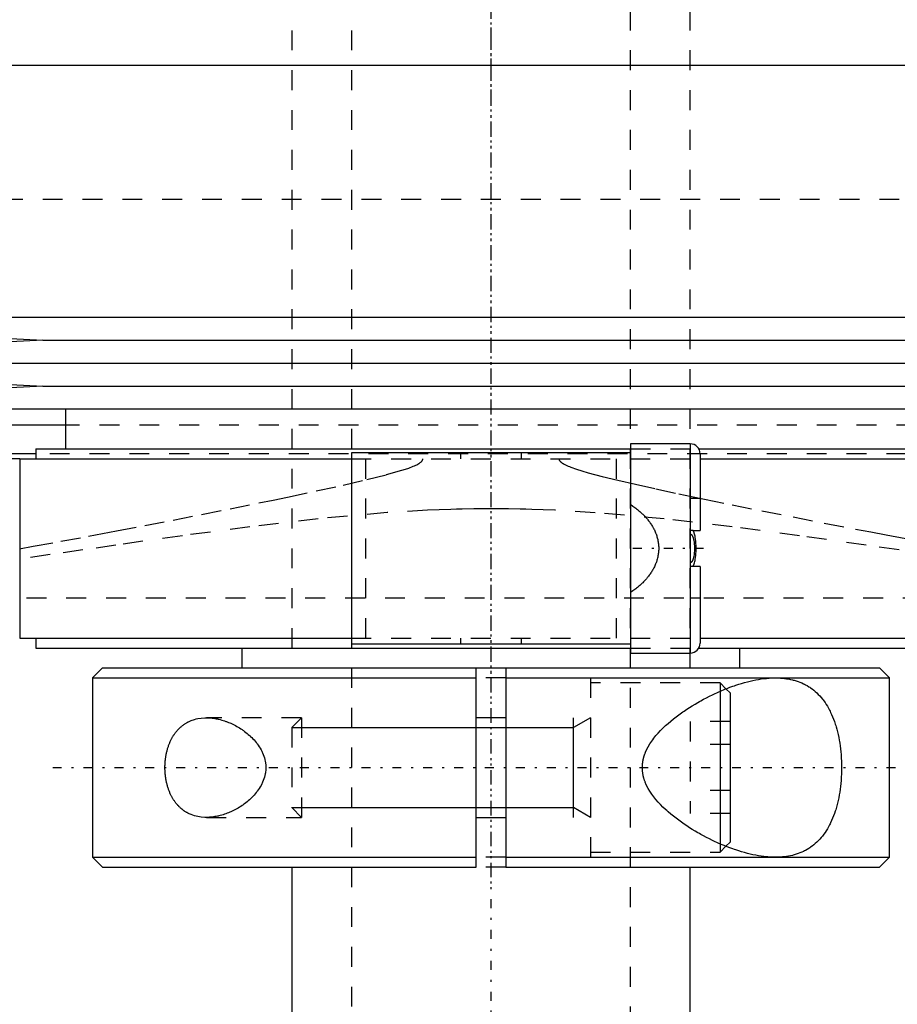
# Model space of a CAD drawing. Extents: x -90 to 90, y -137 to 442.
# Tile 3 of 10: x -24 to 20, y -87 to -38. Entities that reach past the tile are written whole.
import ezdxf

# ---------------------------------------------------------------- set-up
doc = ezdxf.new("R2010")
doc.units = 0
doc.linetypes.add('CENTER', pattern=[1.5, 0.45, -0.5, 0.05, -0.5])
doc.linetypes.add('DASHED', pattern=[2, 1, -1])
for name, color, linetype in [('AM_0', 7, 'CONTINUOUS'), ('AM_10', 7, 'CONTINUOUS'), ('AM_3', 7, 'DASHED'), ('AM_7', 7, 'CENTER')]:
    doc.layers.add(name, color=color, linetype=linetype)

msp = doc.modelspace()

# ---------------------------------------------------------------- linework, layer by layer
at = {"layer": 'AM_0', "color": 7, "linetype": 'CONTINUOUS'}
for p, q in [((-45, -40.25), (0, -40.25)), ((-45, -40.25), (45, -40.25)), ((-45, -52.9), (-22.5, -54.05)), ((-45, -52.9), (45, -52.9)), ((-22.5, -54.05), (-45, -55.2)), ((-22.5, -54.05), (22.5, -54.05)), ((-45, -55.2), (-22.5, -56.35)), ((-45, -55.2), (45, -55.2)), ((-22.5, -56.35), (-45, -57.5)), ((-22.5, -56.35), (22.5, -56.35)), ((-45, -57.5), (45, -57.5)), ((-21.35, -57.5), (-21.35, -59.5)), ((-21.35, -58.307), (-51.173, -58.307)), ((10, -59.25), (7, -59.25)), ((7, -59.25), (7, -69.75)), ((10, -59.25), (10, -69.75)), ((-22.85, -59.746), (-48.569, -59.746)), ((-22.85, -59.5), (-22.85, -60)), ((-22.85, -59.5), (7.005, -59.5)), ((-7, -59.7), (-7, -69.3)), ((7, -59.7), (-7, -59.7)), ((10.44, -59.5), (22.85, -59.5)), ((10.5, -59.75), (10.5, -63.6)), ((-23.65, -60), (-48.192, -60)), ((-23.65, -60), (-23.65, -69)), ((-23.65, -60), (-7.008, -60)), ((10.504, -60), (23.65, -60)), ((10.147, -63.6), (10.5, -63.6)), ((10.5, -65.4), (10.147, -65.4)), ((10.5, -65.4), (10.5, -69.25)), ((-23.65, -69), (-7.008, -69)), ((-22.85, -69), (-22.85, -69.5)), ((10.504, -69), (23.65, -69)), ((-22.85, -69.5), (7.005, -69.5)), ((-12.5, -69.5), (-12.5, -70.5)), ((7, -69.3), (-7, -69.3)), ((10.44, -69.5), (22.85, -69.5)), ((12.5, -70.5), (12.5, -69.5)), ((7, -69.75), (10, -69.75)), ((-19.5, -70.5), (-20, -71)), ((-19.5, -70.5), (-0.75, -70.5)), ((-0.75, -70.5), (0.75, -70.5)), ((-0.75, -80.5), (-0.75, -70.5)), ((0.75, -70.5), (19.5, -70.5)), ((0.75, -70.5), (0.75, -80.5)), ((20, -71), (19.5, -70.5)), ((-20, -71), (-20, -80)), ((-20, -71), (-0.75, -71)), ((0.75, -71), (20, -71)), ((20, -80), (20, -71)), ((12, -71.75), (11.797, -71.547)), ((11.5, -71.67), (11.5, -79.33)), ((12, -71.75), (12, -79.25)), ((0.75, -73), (-0.75, -73)), ((-0.75, -78), (0.75, -78)), ((11.797, -79.453), (12, -79.25)), ((-20, -80), (-19.5, -80.5)), ((-20, -80), (-0.75, -80)), ((0.75, -80), (20, -80)), ((19.5, -80.5), (20, -80)), ((-19.5, -80.5), (-0.75, -80.5)), ((-10, -80.5), (-10, -110.5)), ((0.75, -80.5), (19.5, -80.5)), ((10, -110.5), (10, -80.5))]:
    msp.add_line(p, q, dxfattribs=at)
for points in [[(10.147, -65.4, 0), (10.151, -65.392, 0), (10.159, -65.377, 0), (10.166, -65.361, 0), (10.17, -65.353, 0), (10.174, -65.345, 0), (10.18, -65.329, 0), (10.187, -65.313, 0), (10.193, -65.298, 0), (10.198, -65.283, 0), (10.203, -65.267, 0), (10.206, -65.26, 0), (10.208, -65.252, 0), (10.213, -65.236, 0), (10.218, -65.22, 0), (10.233, -65.164, 0), (10.244, -65.115, 0), (10.254, -65.064, 0), (10.27, -64.961, 0), (10.283, -64.857, 0), (10.292, -64.752, 0), (10.297, -64.649, 0), (10.3, -64.549, 0), (10.3, -64.5, 0), (10.3, -64.451, 0), (10.297, -64.351, 0), (10.292, -64.248, 0), (10.283, -64.143, 0), (10.27, -64.039, 0), (10.254, -63.936, 0), (10.244, -63.885, 0), (10.233, -63.836, 0), (10.218, -63.78, 0), (10.213, -63.764, 0), (10.208, -63.748, 0), (10.206, -63.74, 0), (10.203, -63.733, 0), (10.198, -63.717, 0), (10.193, -63.702, 0), (10.187, -63.687, 0), (10.18, -63.671, 0), (10.174, -63.655, 0), (10.17, -63.647, 0), (10.166, -63.639, 0), (10.159, -63.623, 0), (10.151, -63.608, 0), (10.147, -63.6, 0)], [(14.283, -80, 0), (14.22, -80, 0), (14.093, -79.996, 0), (13.964, -79.989, 0), (13.899, -79.984, 0), (13.834, -79.978, 0), (13.701, -79.964, 0), (13.566, -79.946, 0), (13.43, -79.925, 0), (13.292, -79.9, 0), (13.153, -79.872, 0), (13.082, -79.856, 0), (13.012, -79.84, 0), (12.87, -79.805, 0), (12.727, -79.767, 0), (12.583, -79.726, 0), (12.438, -79.682, 0), (12.292, -79.634, 0), (12.219, -79.61, 0), (12.146, -79.584, 0), (11.999, -79.531, 0), (11.851, -79.474, 0), (11.778, -79.445, 0), (11.704, -79.416, 0), (11.556, -79.354, 0), (11.409, -79.29, 0), (11.335, -79.256, 0), (11.261, -79.223, 0), (11.114, -79.153, 0), (10.968, -79.082, 0), (10.822, -79.007, 0), (10.677, -78.931, 0), (10.533, -78.853, 0), (10.461, -78.812, 0), (10.39, -78.772, 0), (10.248, -78.689, 0), (10.108, -78.604, 0), (9.969, -78.518, 0), (9.832, -78.429, 0), (9.697, -78.338, 0), (9.63, -78.292, 0), (9.563, -78.245, 0), (9.428, -78.148, 0), (9.293, -78.047, 0), (9.158, -77.942, 0), (9.025, -77.833, 0), (8.893, -77.72, 0), (8.828, -77.662, 0), (8.763, -77.604, 0), (8.636, -77.484, 0), (8.513, -77.36, 0), (8.395, -77.233, 0), (8.281, -77.102, 0), (8.173, -76.968, 0), (8.122, -76.9, 0), (8.072, -76.831, 0), (7.978, -76.69, 0), (7.892, -76.545, 0), (7.816, -76.397, 0), (7.775, -76.309, 0), (7.764, -76.283, 0), (7.754, -76.258, 0), (7.749, -76.245, 0), (7.744, -76.232, 0), (7.734, -76.206, 0), (7.724, -76.18, 0), (7.715, -76.154, 0), (7.706, -76.128, 0), (7.697, -76.101, 0), (7.693, -76.088, 0), (7.688, -76.075, 0), (7.68, -76.048, 0), (7.673, -76.021, 0), (7.669, -76.008, 0), (7.665, -75.994, 0), (7.658, -75.967, 0), (7.652, -75.94, 0), (7.649, -75.927, 0), (7.645, -75.913, 0), (7.64, -75.886, 0), (7.634, -75.858, 0), (7.629, -75.83, 0), (7.624, -75.802, 0), (7.62, -75.774, 0), (7.618, -75.76, 0), (7.616, -75.746, 0), (7.612, -75.718, 0), (7.609, -75.689, 0), (7.606, -75.661, 0), (7.604, -75.632, 0), (7.602, -75.603, 0), (7.601, -75.588, 0), (7.601, -75.574, 0), (7.6, -75.544, 0), (7.599, -75.515, 0), (7.599, -75.5, 0), (7.599, -75.485, 0), (7.6, -75.456, 0), (7.601, -75.426, 0), (7.601, -75.412, 0), (7.602, -75.397, 0), (7.604, -75.368, 0), (7.606, -75.339, 0), (7.609, -75.311, 0), (7.612, -75.282, 0), (7.616, -75.254, 0), (7.618, -75.24, 0), (7.62, -75.226, 0), (7.624, -75.198, 0), (7.629, -75.17, 0), (7.634, -75.142, 0), (7.64, -75.114, 0), (7.645, -75.087, 0), (7.649, -75.073, 0), (7.652, -75.06, 0), (7.658, -75.033, 0), (7.665, -75.006, 0), (7.669, -74.992, 0), (7.673, -74.979, 0), (7.68, -74.952, 0), (7.688, -74.925, 0), (7.693, -74.912, 0), (7.697, -74.899, 0), (7.706, -74.872, 0), (7.715, -74.846, 0), (7.724, -74.82, 0), (7.734, -74.794, 0), (7.744, -74.768, 0), (7.749, -74.755, 0), (7.754, -74.742, 0), (7.764, -74.717, 0), (7.775, -74.691, 0), (7.816, -74.603, 0), (7.892, -74.455, 0), (7.978, -74.31, 0), (8.072, -74.169, 0), (8.122, -74.1, 0), (8.173, -74.032, 0), (8.281, -73.898, 0), (8.395, -73.767, 0), (8.513, -73.64, 0), (8.636, -73.516, 0), (8.763, -73.396, 0), (8.828, -73.338, 0), (8.893, -73.28, 0), (9.025, -73.167, 0), (9.158, -73.058, 0), (9.293, -72.953, 0), (9.428, -72.852, 0), (9.563, -72.755, 0), (9.63, -72.708, 0), (9.697, -72.662, 0), (9.832, -72.571, 0), (9.969, -72.482, 0), (10.108, -72.396, 0), (10.248, -72.311, 0), (10.39, -72.228, 0), (10.461, -72.188, 0), (10.533, -72.147, 0), (10.677, -72.069, 0), (10.822, -71.993, 0), (10.968, -71.918, 0), (11.114, -71.847, 0), (11.261, -71.777, 0), (11.335, -71.744, 0), (11.409, -71.71, 0), (11.556, -71.646, 0), (11.704, -71.584, 0), (11.778, -71.555, 0), (11.851, -71.526, 0), (11.999, -71.469, 0), (12.146, -71.416, 0), (12.219, -71.39, 0), (12.292, -71.366, 0), (12.438, -71.318, 0), (12.583, -71.274, 0), (12.727, -71.233, 0), (12.87, -71.195, 0), (13.012, -71.16, 0), (13.082, -71.144, 0), (13.153, -71.128, 0), (13.292, -71.1, 0), (13.43, -71.075, 0), (13.566, -71.054, 0), (13.701, -71.036, 0), (13.834, -71.022, 0), (13.899, -71.016, 0), (13.964, -71.011, 0), (14.093, -71.004, 0), (14.22, -71, 0), (14.283, -71, 0)], [(14.283, -71, 0), (14.333, -71, 0), (14.433, -71.003, 0), (14.533, -71.008, 0), (14.583, -71.011, 0), (14.634, -71.015, 0), (14.734, -71.025, 0), (14.833, -71.038, 0), (14.933, -71.054, 0), (15.031, -71.073, 0), (15.129, -71.095, 0), (15.178, -71.107, 0), (15.226, -71.12, 0), (15.322, -71.148, 0), (15.417, -71.18, 0), (15.511, -71.215, 0), (15.603, -71.253, 0), (15.694, -71.295, 0), (15.739, -71.317, 0), (15.783, -71.34, 0), (15.871, -71.389, 0), (15.957, -71.441, 0), (15.999, -71.468, 0), (16.041, -71.497, 0), (16.123, -71.556, 0), (16.204, -71.618, 0), (16.243, -71.651, 0), (16.282, -71.684, 0), (16.358, -71.754, 0), (16.432, -71.826, 0), (16.504, -71.903, 0), (16.574, -71.982, 0), (16.641, -72.064, 0), (16.674, -72.107, 0), (16.706, -72.15, 0), (16.769, -72.239, 0), (16.83, -72.33, 0), (16.888, -72.425, 0), (16.944, -72.522, 0), (16.998, -72.624, 0), (17.024, -72.676, 0), (17.051, -72.73, 0), (17.101, -72.84, 0), (17.15, -72.954, 0), (17.197, -73.072, 0), (17.241, -73.194, 0), (17.283, -73.319, 0), (17.304, -73.383, 0), (17.323, -73.447, 0), (17.36, -73.578, 0), (17.395, -73.712, 0), (17.427, -73.848, 0), (17.456, -73.987, 0), (17.482, -74.127, 0), (17.494, -74.198, 0), (17.506, -74.269, 0), (17.527, -74.413, 0), (17.545, -74.557, 0), (17.561, -74.703, 0), (17.574, -74.848, 0), (17.584, -74.994, 0), (17.588, -75.067, 0), (17.592, -75.14, 0), (17.597, -75.285, 0), (17.599, -75.428, 0), (17.6, -75.5, 0), (17.599, -75.572, 0), (17.597, -75.715, 0), (17.592, -75.86, 0), (17.588, -75.933, 0), (17.584, -76.006, 0), (17.574, -76.152, 0), (17.561, -76.297, 0), (17.545, -76.443, 0), (17.527, -76.587, 0), (17.506, -76.731, 0), (17.494, -76.802, 0), (17.482, -76.873, 0), (17.456, -77.013, 0), (17.427, -77.152, 0), (17.395, -77.288, 0), (17.36, -77.422, 0), (17.323, -77.553, 0), (17.304, -77.617, 0), (17.283, -77.681, 0), (17.241, -77.806, 0), (17.197, -77.928, 0), (17.15, -78.046, 0), (17.101, -78.16, 0), (17.051, -78.27, 0), (17.024, -78.324, 0), (16.998, -78.376, 0), (16.944, -78.478, 0), (16.888, -78.575, 0), (16.83, -78.67, 0), (16.769, -78.761, 0), (16.706, -78.85, 0), (16.674, -78.893, 0), (16.641, -78.936, 0), (16.574, -79.018, 0), (16.504, -79.097, 0), (16.432, -79.174, 0), (16.358, -79.246, 0), (16.282, -79.316, 0), (16.243, -79.349, 0), (16.204, -79.382, 0), (16.123, -79.444, 0), (16.041, -79.503, 0), (15.999, -79.532, 0), (15.957, -79.559, 0), (15.871, -79.611, 0), (15.783, -79.66, 0), (15.739, -79.683, 0), (15.694, -79.705, 0), (15.603, -79.747, 0), (15.511, -79.785, 0), (15.417, -79.82, 0), (15.322, -79.852, 0), (15.226, -79.88, 0), (15.178, -79.893, 0), (15.129, -79.905, 0), (15.031, -79.927, 0), (14.933, -79.946, 0), (14.833, -79.962, 0), (14.734, -79.975, 0), (14.634, -79.985, 0), (14.583, -79.989, 0), (14.533, -79.992, 0), (14.433, -79.997, 0), (14.333, -80, 0), (14.283, -80, 0)], [(-16.363, -75.5, 0), (-16.363, -75.48, 0), (-16.363, -75.439, 0), (-16.362, -75.398, 0), (-16.361, -75.378, 0), (-16.36, -75.357, 0), (-16.358, -75.316, 0), (-16.356, -75.275, 0), (-16.353, -75.234, 0), (-16.35, -75.192, 0), (-16.346, -75.151, 0), (-16.344, -75.131, 0), (-16.342, -75.11, 0), (-16.337, -75.069, 0), (-16.331, -75.028, 0), (-16.326, -74.987, 0), (-16.319, -74.946, 0), (-16.312, -74.905, 0), (-16.309, -74.885, 0), (-16.305, -74.865, 0), (-16.297, -74.824, 0), (-16.289, -74.784, 0), (-16.285, -74.764, 0), (-16.28, -74.744, 0), (-16.271, -74.705, 0), (-16.261, -74.665, 0), (-16.256, -74.646, 0), (-16.251, -74.626, 0), (-16.241, -74.588, 0), (-16.229, -74.549, 0), (-16.218, -74.511, 0), (-16.206, -74.474, 0), (-16.194, -74.437, 0), (-16.187, -74.418, 0), (-16.181, -74.4, 0), (-16.168, -74.363, 0), (-16.154, -74.327, 0), (-16.14, -74.292, 0), (-16.125, -74.257, 0), (-16.111, -74.222, 0), (-16.103, -74.205, 0), (-16.095, -74.188, 0), (-16.08, -74.155, 0), (-16.064, -74.122, 0), (-16.048, -74.089, 0), (-16.031, -74.057, 0), (-16.014, -74.026, 0), (-16.006, -74.011, 0), (-15.997, -73.995, 0), (-15.98, -73.965, 0), (-15.962, -73.936, 0), (-15.945, -73.907, 0), (-15.927, -73.878, 0), (-15.908, -73.851, 0), (-15.899, -73.837, 0), (-15.89, -73.824, 0), (-15.871, -73.797, 0), (-15.852, -73.771, 0), (-15.833, -73.745, 0), (-15.813, -73.72, 0), (-15.793, -73.695, 0), (-15.783, -73.682, 0), (-15.773, -73.67, 0), (-15.752, -73.646, 0), (-15.731, -73.622, 0), (-15.721, -73.61, 0), (-15.71, -73.599, 0), (-15.689, -73.576, 0), (-15.667, -73.553, 0), (-15.656, -73.542, 0), (-15.645, -73.531, 0), (-15.622, -73.509, 0), (-15.6, -73.488, 0), (-15.577, -73.467, 0), (-15.553, -73.447, 0), (-15.53, -73.427, 0), (-15.518, -73.417, 0), (-15.506, -73.408, 0), (-15.482, -73.389, 0), (-15.458, -73.37, 0), (-15.433, -73.352, 0), (-15.408, -73.334, 0), (-15.383, -73.317, 0), (-15.37, -73.309, 0), (-15.358, -73.3, 0), (-15.332, -73.284, 0), (-15.307, -73.269, 0), (-15.281, -73.253, 0), (-15.254, -73.238, 0), (-15.228, -73.224, 0), (-15.215, -73.217, 0), (-15.202, -73.21, 0), (-15.175, -73.197, 0), (-15.148, -73.184, 0), (-15.053, -73.142, 0), (-14.885, -73.084, 0), (-14.8, -73.061, 0), (-14.714, -73.042, 0), (-14.541, -73.014, 0), (-14.368, -73.002, 0), (-14.283, -73, 0)], [(-14.283, -73, 0), (-14.251, -73, 0), (-14.188, -73.002, 0), (-14.123, -73.005, 0), (-14.091, -73.008, 0), (-14.058, -73.01, 0), (-13.992, -73.017, 0), (-13.925, -73.025, 0), (-13.858, -73.036, 0), (-13.79, -73.048, 0), (-13.722, -73.061, 0), (-13.688, -73.069, 0), (-13.653, -73.077, 0), (-13.585, -73.094, 0), (-13.515, -73.113, 0), (-13.446, -73.133, 0), (-13.377, -73.156, 0), (-13.307, -73.18, 0), (-13.272, -73.192, 0), (-13.237, -73.205, 0), (-13.168, -73.233, 0), (-13.099, -73.262, 0), (-13.064, -73.277, 0), (-13.029, -73.293, 0), (-12.96, -73.325, 0), (-12.892, -73.359, 0), (-12.858, -73.376, 0), (-12.824, -73.394, 0), (-12.756, -73.431, 0), (-12.689, -73.47, 0), (-12.623, -73.51, 0), (-12.557, -73.552, 0), (-12.492, -73.595, 0), (-12.46, -73.617, 0), (-12.428, -73.64, 0), (-12.364, -73.686, 0), (-12.302, -73.733, 0), (-12.241, -73.782, 0), (-12.181, -73.832, 0), (-12.122, -73.884, 0), (-12.093, -73.91, 0), (-12.064, -73.937, 0), (-12.006, -73.994, 0), (-11.949, -74.052, 0), (-11.892, -74.113, 0), (-11.837, -74.177, 0), (-11.782, -74.243, 0), (-11.756, -74.277, 0), (-11.73, -74.311, 0), (-11.679, -74.382, 0), (-11.63, -74.454, 0), (-11.584, -74.529, 0), (-11.541, -74.606, 0), (-11.5, -74.684, 0), (-11.481, -74.724, 0), (-11.462, -74.765, 0), (-11.428, -74.847, 0), (-11.398, -74.93, 0), (-11.372, -75.015, 0), (-11.349, -75.101, 0), (-11.331, -75.189, 0), (-11.324, -75.233, 0), (-11.317, -75.277, 0), (-11.308, -75.366, 0), (-11.303, -75.455, 0), (-11.303, -75.5, 0), (-11.303, -75.545, 0), (-11.308, -75.634, 0), (-11.317, -75.723, 0), (-11.324, -75.767, 0), (-11.331, -75.811, 0), (-11.349, -75.899, 0), (-11.372, -75.985, 0), (-11.398, -76.07, 0), (-11.428, -76.153, 0), (-11.462, -76.235, 0), (-11.481, -76.276, 0), (-11.5, -76.316, 0), (-11.541, -76.394, 0), (-11.584, -76.471, 0), (-11.63, -76.546, 0), (-11.679, -76.618, 0), (-11.73, -76.689, 0), (-11.756, -76.723, 0), (-11.782, -76.757, 0), (-11.837, -76.823, 0), (-11.892, -76.887, 0), (-11.949, -76.948, 0), (-12.006, -77.006, 0), (-12.064, -77.063, 0), (-12.093, -77.09, 0), (-12.122, -77.116, 0), (-12.181, -77.168, 0), (-12.241, -77.218, 0), (-12.302, -77.267, 0), (-12.364, -77.314, 0), (-12.428, -77.36, 0), (-12.46, -77.383, 0), (-12.492, -77.405, 0), (-12.557, -77.448, 0), (-12.623, -77.49, 0), (-12.689, -77.53, 0), (-12.756, -77.569, 0), (-12.824, -77.606, 0), (-12.858, -77.624, 0), (-12.892, -77.641, 0), (-12.96, -77.675, 0), (-13.029, -77.707, 0), (-13.064, -77.723, 0), (-13.099, -77.738, 0), (-13.168, -77.767, 0), (-13.237, -77.795, 0), (-13.272, -77.808, 0), (-13.307, -77.82, 0), (-13.377, -77.844, 0), (-13.446, -77.867, 0), (-13.515, -77.887, 0), (-13.585, -77.906, 0), (-13.653, -77.923, 0), (-13.688, -77.931, 0), (-13.722, -77.939, 0), (-13.79, -77.952, 0), (-13.858, -77.964, 0), (-13.925, -77.975, 0), (-13.992, -77.983, 0), (-14.058, -77.99, 0), (-14.091, -77.992, 0), (-14.123, -77.995, 0), (-14.188, -77.998, 0), (-14.251, -78, 0), (-14.283, -78, 0)], [(-14.283, -78, 0), (-14.368, -77.998, 0), (-14.541, -77.986, 0), (-14.714, -77.958, 0), (-14.8, -77.939, 0), (-14.885, -77.916, 0), (-15.053, -77.858, 0), (-15.148, -77.816, 0), (-15.175, -77.803, 0), (-15.202, -77.79, 0), (-15.215, -77.783, 0), (-15.228, -77.776, 0), (-15.254, -77.762, 0), (-15.281, -77.747, 0), (-15.307, -77.731, 0), (-15.332, -77.716, 0), (-15.358, -77.7, 0), (-15.37, -77.691, 0), (-15.383, -77.683, 0), (-15.408, -77.666, 0), (-15.433, -77.648, 0), (-15.458, -77.63, 0), (-15.482, -77.611, 0), (-15.506, -77.592, 0), (-15.518, -77.583, 0), (-15.53, -77.573, 0), (-15.553, -77.553, 0), (-15.577, -77.533, 0), (-15.6, -77.512, 0), (-15.622, -77.491, 0), (-15.645, -77.469, 0), (-15.656, -77.458, 0), (-15.667, -77.447, 0), (-15.689, -77.424, 0), (-15.71, -77.401, 0), (-15.721, -77.39, 0), (-15.731, -77.378, 0), (-15.752, -77.354, 0), (-15.773, -77.33, 0), (-15.783, -77.318, 0), (-15.793, -77.305, 0), (-15.813, -77.28, 0), (-15.833, -77.255, 0), (-15.852, -77.229, 0), (-15.871, -77.203, 0), (-15.89, -77.176, 0), (-15.899, -77.163, 0), (-15.908, -77.149, 0), (-15.927, -77.122, 0), (-15.945, -77.093, 0), (-15.962, -77.064, 0), (-15.98, -77.035, 0), (-15.997, -77.005, 0), (-16.006, -76.989, 0), (-16.014, -76.974, 0), (-16.031, -76.943, 0), (-16.048, -76.911, 0), (-16.064, -76.878, 0), (-16.08, -76.845, 0), (-16.095, -76.812, 0), (-16.103, -76.795, 0), (-16.111, -76.778, 0), (-16.125, -76.743, 0), (-16.14, -76.708, 0), (-16.154, -76.673, 0), (-16.168, -76.637, 0), (-16.181, -76.6, 0), (-16.187, -76.582, 0), (-16.194, -76.563, 0), (-16.206, -76.526, 0), (-16.218, -76.489, 0), (-16.229, -76.451, 0), (-16.241, -76.412, 0), (-16.251, -76.374, 0), (-16.256, -76.354, 0), (-16.261, -76.335, 0), (-16.271, -76.295, 0), (-16.28, -76.256, 0), (-16.285, -76.236, 0), (-16.289, -76.216, 0), (-16.297, -76.176, 0), (-16.305, -76.135, 0), (-16.309, -76.115, 0), (-16.312, -76.095, 0), (-16.319, -76.054, 0), (-16.326, -76.013, 0), (-16.331, -75.972, 0), (-16.337, -75.931, 0), (-16.342, -75.89, 0), (-16.344, -75.869, 0), (-16.346, -75.849, 0), (-16.35, -75.808, 0), (-16.353, -75.766, 0), (-16.356, -75.725, 0), (-16.358, -75.684, 0), (-16.36, -75.643, 0), (-16.361, -75.622, 0), (-16.362, -75.602, 0), (-16.363, -75.561, 0), (-16.363, -75.52, 0), (-16.363, -75.5, 0)]]:
    msp.add_polyline3d(points, dxfattribs=at)
for centre, start, end in [((10, -59.75), 0, 90), ((10, -69.25), 270, 0)]:
    msp.add_arc(centre, 0.5, start, end, dxfattribs=at)
at = {"layer": 'AM_10', "color": 7, "linetype": 'CONTINUOUS'}
for p, q in [((4.15, -78), (4.15, -73)), ((5, -73), (4.15, -73.49)), ((-10, -73.49), (4.15, -73.49)), ((-10, -77.51), (4.15, -77.51)), ((5, -78), (4.15, -77.51))]:
    msp.add_line(p, q, dxfattribs=at)
at = {"layer": 'AM_3', "color": 6, "linetype": 'DASHED'}
for p, q in [((-7, 415.5), (-7, -110.5)), ((7, -110.5), (7, 415.5)), ((-10, 403.5), (-10, -70.5)), ((10, -70.5), (10, 403.5)), ((-44.502, -46.968), (44.502, -46.968)), ((21.35, -58.307), (-21.35, -58.307)), ((22.85, -59.746), (-22.85, -59.746)), ((-1.511, -60), (-1.511, -59.7)), ((1.511, -59.7), (1.511, -60)), ((7.005, -59.5), (10.44, -59.5)), ((-7.008, -60), (10.504, -60)), ((-6.284, -69), (-6.284, -60)), ((6.284, -60), (6.284, -69)), ((10.5, -62), (10, -62)), ((10.147, -63.6), (10, -63.6)), ((10.147, -65.4), (10, -65.4)), ((23.682, -67), (-23.682, -67)), ((10.5, -67), (10, -67)), ((-7.008, -69), (10.504, -69)), ((-1.511, -69.3), (-1.511, -69)), ((1.511, -69), (1.511, -69.3)), ((7.005, -69.5), (10.44, -69.5)), ((0.75, -71), (-0.75, -71)), ((5, -71), (5, -80)), ((11.5, -71.25), (5, -71.25)), ((11.797, -71.547), (11.5, -71.25)), ((11.5, -71.25), (11.5, -71.67)), ((-9.51, -73), (-14.283, -73)), ((-9.51, -73), (-10, -73.49)), ((-9.51, -73), (-9.51, -78)), ((-10, -73.49), (-10, -77.51)), ((12, -73.191), (10, -73.191)), ((10, -73.191), (10, -77.809)), ((12, -74.345), (10, -74.345)), ((12, -76.655), (10, -76.655)), ((-10, -77.51), (-9.51, -78)), ((-14.283, -78), (-9.51, -78)), ((12, -77.809), (10, -77.809)), ((11.5, -79.33), (11.5, -79.75)), ((11.5, -79.75), (11.797, -79.453)), ((0.75, -80), (-0.75, -80)), ((5, -79.75), (11.5, -79.75)), ((0.75, -80.5), (-0.75, -80.5))]:
    msp.add_line(p, q, dxfattribs=at)
for points in [[(-23.662, -64.515, 0), (-22.974, -64.393, 0), (-21.591, -64.143, 0), (-20.197, -63.887, 0), (-19.496, -63.756, 0), (-18.793, -63.623, 0), (-17.379, -63.354, 0), (-15.958, -63.079, 0), (-14.529, -62.798, 0), (-13.093, -62.511, 0), (-11.654, -62.219, 0), (-10.933, -62.071, 0), (-10.212, -61.921, 0), (-8.771, -61.616, 0), (-7.419, -61.319, 0), (-6.236, -61.046, 0), (-5.239, -60.797, 0), (-4.466, -60.578, 0), (-4.173, -60.482, 0), (-4.13, -60.466, 0), (-4.048, -60.436, 0), (-3.971, -60.407, 0), (-3.935, -60.393, 0), (-3.901, -60.379, 0), (-3.836, -60.351, 0), (-3.776, -60.324, 0), (-3.722, -60.298, 0), (-3.672, -60.272, 0), (-3.628, -60.246, 0), (-3.607, -60.234, 0), (-3.587, -60.221, 0), (-3.551, -60.196, 0), (-3.52, -60.172, 0), (-3.503, -60.157, 0), (-3.499, -60.153, 0), (-3.494, -60.149, 0), (-3.492, -60.147, 0), (-3.49, -60.145, 0), (-3.486, -60.141, 0), (-3.482, -60.137, 0), (-3.478, -60.133, 0), (-3.474, -60.129, 0), (-3.471, -60.125, 0), (-3.469, -60.123, 0), (-3.467, -60.121, 0), (-3.464, -60.117, 0), (-3.46, -60.113, 0), (-3.457, -60.109, 0), (-3.454, -60.105, 0), (-3.451, -60.101, 0), (-3.449, -60.099, 0), (-3.448, -60.097, 0), (-3.445, -60.093, 0), (-3.442, -60.088, 0), (-3.441, -60.086, 0), (-3.44, -60.084, 0), (-3.437, -60.079, 0), (-3.435, -60.075, 0), (-3.433, -60.073, 0), (-3.432, -60.07, 0), (-3.43, -60.066, 0), (-3.428, -60.061, 0), (-3.426, -60.057, 0), (-3.424, -60.052, 0), (-3.422, -60.047, 0), (-3.421, -60.045, 0), (-3.421, -60.042, 0), (-3.419, -60.037, 0), (-3.418, -60.033, 0), (-3.417, -60.028, 0), (-3.416, -60.023, 0), (-3.415, -60.018, 0), (-3.415, -60.015, 0), (-3.415, -60.013, 0), (-3.414, -60.008, 0), (-3.414, -60.003, 0), (-3.414, -60, 0)], [(3.414, -60, 0), (3.414, -60.001, 0), (3.414, -60.002, 0), (3.414, -60.004, 0), (3.414, -60.005, 0), (3.414, -60.006, 0), (3.414, -60.007, 0), (3.414, -60.009, 0), (3.415, -60.011, 0), (3.415, -60.012, 0), (3.415, -60.014, 0), (3.415, -60.015, 0), (3.415, -60.016, 0), (3.415, -60.017, 0), (3.415, -60.019, 0), (3.416, -60.024, 0), (3.417, -60.029, 0), (3.418, -60.034, 0), (3.421, -60.043, 0), (3.424, -60.053, 0), (3.428, -60.062, 0), (3.432, -60.071, 0), (3.437, -60.08, 0), (3.44, -60.084, 0), (3.442, -60.088, 0), (3.448, -60.096, 0), (3.454, -60.104, 0), (3.46, -60.112, 0), (3.466, -60.12, 0), (3.473, -60.127, 0), (3.476, -60.131, 0), (3.479, -60.135, 0), (3.487, -60.142, 0), (3.494, -60.149, 0), (3.498, -60.153, 0), (3.501, -60.156, 0), (3.509, -60.163, 0), (3.517, -60.17, 0), (3.521, -60.173, 0), (3.525, -60.176, 0), (3.533, -60.182, 0), (3.541, -60.189, 0), (3.549, -60.195, 0), (3.557, -60.201, 0), (3.565, -60.206, 0), (3.569, -60.209, 0), (3.573, -60.212, 0), (3.582, -60.217, 0), (3.59, -60.223, 0), (3.621, -60.242, 0), (3.678, -60.275, 0), (3.739, -60.306, 0), (3.802, -60.336, 0), (3.835, -60.351, 0), (3.868, -60.365, 0), (3.936, -60.393, 0), (4.007, -60.421, 0), (4.29, -60.522, 0), (4.57, -60.61, 0), (4.882, -60.7, 0), (5.584, -60.886, 0), (6.371, -61.078, 0), (7.258, -61.283, 0), (8.283, -61.51, 0), (9.439, -61.758, 0), (10.062, -61.89, 0), (10.715, -62.026, 0), (12.103, -62.311, 0), (13.593, -62.612, 0), (15.162, -62.923, 0), (16.733, -63.229, 0), (18.293, -63.529, 0), (19.07, -63.676, 0), (19.843, -63.821, 0), (21.382, -64.105, 0)], [(20.484, -64.576, 0), (18.832, -64.338, 0), (15.492, -63.865, 0), (12.109, -63.414, 0), (8.688, -63.016, 0), (5.229, -62.707, 0), (3.204, -62.587, 0), (2.626, -62.563, 0), (2.048, -62.543, 0), (1.758, -62.535, 0), (1.469, -62.528, 0), (0.889, -62.518, 0), (0.309, -62.513, 0), (0.018, -62.513, 0), (-0.273, -62.513, 0), (-0.856, -62.518, 0), (-1.439, -62.528, 0), (-1.73, -62.535, 0), (-2.021, -62.543, 0), (-2.602, -62.562, 0), (-3.183, -62.586, 0), (-5.211, -62.706, 0), (-8.674, -63.014, 0), (-12.1, -63.413, 0), (-15.489, -63.864, 0), (-18.832, -64.338, 0), (-20.483, -64.576, 0), (-22.12, -64.813, 0), (-25.345, -65.273, 0)], [(7, -62.285, 0), (7.127, -62.372, 0), (7.271, -62.479, 0), (7.312, -62.511, 0), (7.352, -62.543, 0), (7.371, -62.559, 0), (7.391, -62.576, 0), (7.43, -62.608, 0), (7.468, -62.642, 0), (7.506, -62.676, 0), (7.543, -62.71, 0), (7.58, -62.744, 0), (7.598, -62.762, 0), (7.616, -62.779, 0), (7.652, -62.815, 0), (7.687, -62.85, 0), (7.704, -62.868, 0), (7.721, -62.887, 0), (7.755, -62.923, 0), (7.788, -62.96, 0), (7.804, -62.979, 0), (7.82, -62.998, 0), (7.852, -63.035, 0), (7.883, -63.073, 0), (7.913, -63.112, 0), (7.943, -63.151, 0), (7.971, -63.19, 0), (7.985, -63.21, 0), (7.999, -63.229, 0), (8.027, -63.269, 0), (8.053, -63.31, 0), (8.08, -63.353, 0), (8.106, -63.396, 0), (8.131, -63.439, 0), (8.144, -63.462, 0), (8.156, -63.484, 0), (8.18, -63.53, 0), (8.203, -63.576, 0), (8.225, -63.623, 0), (8.246, -63.671, 0), (8.266, -63.719, 0), (8.276, -63.744, 0), (8.285, -63.768, 0), (8.303, -63.818, 0), (8.32, -63.867, 0), (8.335, -63.918, 0), (8.35, -63.968, 0), (8.363, -64.019, 0), (8.369, -64.044, 0), (8.374, -64.07, 0), (8.385, -64.121, 0), (8.394, -64.172, 0), (8.402, -64.223, 0), (8.408, -64.274, 0), (8.413, -64.325, 0), (8.415, -64.35, 0), (8.417, -64.375, 0), (8.42, -64.426, 0), (8.421, -64.475, 0), (8.421, -64.5, 0), (8.421, -64.525, 0), (8.42, -64.574, 0), (8.417, -64.625, 0), (8.415, -64.65, 0), (8.413, -64.675, 0), (8.408, -64.726, 0), (8.402, -64.777, 0), (8.394, -64.828, 0), (8.385, -64.879, 0), (8.374, -64.93, 0), (8.369, -64.956, 0), (8.363, -64.981, 0), (8.35, -65.032, 0), (8.335, -65.082, 0), (8.32, -65.133, 0), (8.303, -65.182, 0), (8.285, -65.232, 0), (8.276, -65.256, 0), (8.266, -65.281, 0), (8.246, -65.329, 0), (8.225, -65.377, 0), (8.203, -65.424, 0), (8.18, -65.47, 0), (8.156, -65.516, 0), (8.144, -65.538, 0), (8.131, -65.561, 0), (8.106, -65.604, 0), (8.08, -65.647, 0), (8.053, -65.69, 0), (8.027, -65.731, 0), (7.999, -65.771, 0), (7.985, -65.79, 0), (7.971, -65.81, 0), (7.943, -65.849, 0), (7.913, -65.888, 0), (7.883, -65.927, 0), (7.852, -65.965, 0), (7.82, -66.002, 0), (7.804, -66.021, 0), (7.788, -66.04, 0), (7.755, -66.077, 0), (7.721, -66.113, 0), (7.704, -66.132, 0), (7.687, -66.15, 0), (7.652, -66.185, 0), (7.616, -66.221, 0), (7.598, -66.238, 0), (7.58, -66.256, 0), (7.543, -66.29, 0), (7.506, -66.324, 0), (7.468, -66.358, 0), (7.43, -66.392, 0), (7.391, -66.424, 0), (7.371, -66.441, 0), (7.352, -66.457, 0), (7.312, -66.489, 0), (7.271, -66.521, 0), (7.127, -66.628, 0), (7, -66.715, 0)], [(10, -63.777, 0), (10.001, -63.777, 0), (10.004, -63.777, 0), (10.006, -63.777, 0), (10.007, -63.778, 0), (10.008, -63.778, 0), (10.011, -63.778, 0), (10.013, -63.778, 0), (10.016, -63.779, 0), (10.018, -63.78, 0), (10.02, -63.78, 0), (10.022, -63.781, 0), (10.023, -63.781, 0), (10.025, -63.782, 0), (10.028, -63.783, 0), (10.03, -63.784, 0), (10.032, -63.785, 0), (10.034, -63.786, 0), (10.035, -63.786, 0), (10.036, -63.787, 0), (10.038, -63.788, 0), (10.04, -63.789, 0), (10.041, -63.79, 0), (10.042, -63.79, 0), (10.044, -63.792, 0), (10.046, -63.793, 0), (10.047, -63.794, 0), (10.048, -63.794, 0), (10.05, -63.796, 0), (10.052, -63.797, 0), (10.054, -63.799, 0), (10.056, -63.801, 0), (10.058, -63.802, 0), (10.059, -63.803, 0), (10.06, -63.804, 0), (10.062, -63.806, 0), (10.064, -63.807, 0), (10.065, -63.809, 0), (10.067, -63.811, 0), (10.069, -63.813, 0), (10.07, -63.814, 0), (10.071, -63.814, 0), (10.072, -63.816, 0), (10.074, -63.818, 0), (10.079, -63.825, 0), (10.088, -63.836, 0), (10.096, -63.848, 0), (10.1, -63.854, 0), (10.104, -63.861, 0), (10.111, -63.874, 0), (10.118, -63.887, 0), (10.124, -63.901, 0), (10.13, -63.915, 0), (10.135, -63.928, 0), (10.138, -63.935, 0), (10.14, -63.941, 0), (10.145, -63.955, 0), (10.149, -63.968, 0), (10.152, -63.975, 0), (10.154, -63.981, 0), (10.158, -63.995, 0), (10.162, -64.009, 0), (10.164, -64.016, 0), (10.165, -64.023, 0), (10.169, -64.037, 0), (10.172, -64.051, 0), (10.183, -64.102, 0), (10.198, -64.191, 0), (10.208, -64.281, 0), (10.215, -64.37, 0), (10.218, -64.458, 0), (10.218, -64.5, 0), (10.218, -64.542, 0), (10.215, -64.63, 0), (10.208, -64.719, 0), (10.198, -64.809, 0), (10.183, -64.898, 0), (10.172, -64.949, 0), (10.169, -64.963, 0), (10.165, -64.977, 0), (10.164, -64.984, 0), (10.162, -64.991, 0), (10.158, -65.005, 0), (10.154, -65.019, 0), (10.152, -65.025, 0), (10.149, -65.032, 0), (10.145, -65.045, 0), (10.14, -65.059, 0), (10.138, -65.065, 0), (10.135, -65.072, 0), (10.13, -65.085, 0), (10.124, -65.099, 0), (10.118, -65.113, 0), (10.111, -65.126, 0), (10.104, -65.139, 0), (10.1, -65.146, 0), (10.096, -65.152, 0), (10.088, -65.164, 0), (10.079, -65.175, 0), (10.074, -65.182, 0), (10.072, -65.184, 0), (10.071, -65.186, 0), (10.07, -65.186, 0), (10.069, -65.187, 0), (10.067, -65.189, 0), (10.065, -65.191, 0), (10.064, -65.193, 0), (10.062, -65.194, 0), (10.06, -65.196, 0), (10.059, -65.197, 0), (10.058, -65.198, 0), (10.056, -65.199, 0), (10.054, -65.201, 0), (10.052, -65.203, 0), (10.05, -65.204, 0), (10.048, -65.206, 0), (10.047, -65.206, 0), (10.046, -65.207, 0), (10.044, -65.208, 0), (10.042, -65.21, 0), (10.041, -65.21, 0), (10.04, -65.211, 0), (10.038, -65.212, 0), (10.036, -65.213, 0), (10.035, -65.214, 0), (10.034, -65.214, 0), (10.032, -65.215, 0), (10.03, -65.216, 0), (10.028, -65.217, 0), (10.025, -65.218, 0), (10.023, -65.219, 0), (10.022, -65.219, 0), (10.02, -65.22, 0), (10.018, -65.22, 0), (10.016, -65.221, 0), (10.013, -65.222, 0), (10.011, -65.222, 0), (10.008, -65.222, 0), (10.007, -65.222, 0), (10.006, -65.223, 0), (10.004, -65.223, 0), (10.001, -65.223, 0), (10, -65.223, 0)]]:
    msp.add_polyline3d(points, dxfattribs=at)
at = {"layer": 'AM_7', "color": 4, "linetype": 'CENTER'}
for p, q in [((0, 441.8), (0, -136.8)), ((0, 20.475), (0, -81.35)), ((0, -7.963), (0, -41.788)), ((0, -38.737), (0, -72.013)), ((10.675, -64.5), (6.825, -64.5)), ((-22, -75.5), (22, -75.5))]:
    msp.add_line(p, q, dxfattribs=at)

doc.saveas('drawing.dxf')
